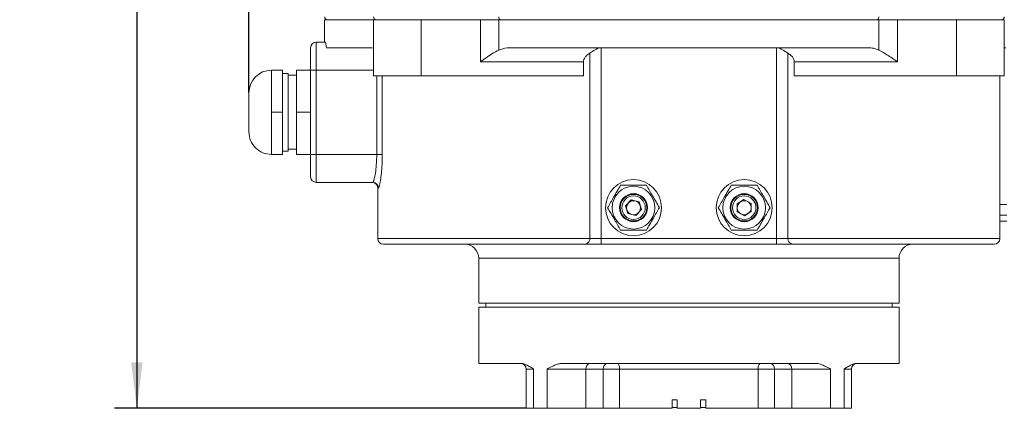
# Model space of a CAD drawing. Header units: millimetres. Extents: x 35 to 405, y 37 to 275.
# Tile 10 of 27: x 58 to 146, y 179 to 213. Entities that reach past the tile are written whole.
import ezdxf

# ---------------------------------------------------------------- set-up
doc = ezdxf.new("R2010")
doc.units = ezdxf.units.MM
doc.layers.add('10', color=7, linetype='Continuous')
doc.styles.add('SLDTEXTSTYLE0', font='TXT', dxfattribs={"width": 0.7})
doc.dimstyles.new('SLDDIMSTYLE0', dxfattribs={"dimtxt": 8, "dimasz": 4.08, "dimexe": 0, "dimexo": 0.0625, "dimgap": 2, "dimtad": 2, "dimlfac": 4, "dimrnd": 1e-09, "dimzin": 12, "dimdsep": 46, "dimtxsty": 'SLDTEXTSTYLE0', "dimsah": 1, "dimcen": 0.09, "dimadec": 0, "dimazin": 3, "dimtfac": 1, "dimtofl": 0, "dimtmove": 0, "dimatfit": 3, "dimfxl": 1, "dimfrac": 2, "dimtolj": 1, "dimtzin": 12, "dimarcsym": 0})

# ---------------------------------------------------------------- blocks, each defined once
blk = doc.blocks.new('_D')
at = {"layer": '10', "transparency": 16777216}
for p, q in [((78.182, 206.727), (78.182, 261.409)), ((191.057, 204.923), (191.057, 261.409)), ((78.182, 259.409), (191.057, 259.409))]:
    blk.add_line(p, q, dxfattribs=at)
for points in [[(78.182, 259.409), (82.262, 258.901), (82.262, 259.917)], [(191.057, 259.409), (186.977, 259.917), (186.977, 258.901)]]:
    blk.add_solid(points, dxfattribs=at)
at = {"layer": '10', "transparency": 16777216, "insert": (128.515, 269.722), "char_height": 8, "attachment_point": 1, "style": 'SLDTEXTSTYLE0'}
blk.add_mtext('452', dxfattribs=at)
blk = doc.blocks.new('_D_1')
at = {"layer": '10', "transparency": 16777216}
for p, q in [((109.432, 254.352), (66.182, 254.352)), ((68.182, 254.352), (68.182, 178.602)), ((102.924, 178.602), (66.182, 178.602))]:
    blk.add_line(p, q, dxfattribs=at)
for points in [[(68.182, 254.352), (67.674, 250.272), (68.69, 250.272)], [(68.182, 178.602), (68.69, 182.682), (67.674, 182.682)]]:
    blk.add_solid(points, dxfattribs=at)
at = {"layer": '10', "transparency": 16777216, "insert": (57.869, 214.677), "char_height": 8, "attachment_point": 1, "rotation": 90, "style": 'SLDTEXTSTYLE0'}
blk.add_mtext('303', dxfattribs=at)

msp = doc.modelspace()

# ---------------------------------------------------------------- linework, layer by layer
at = {"color": 7, "linetype": 'Continuous', "lineweight": 18}
for p, q in [((84.9323, 213.2267), (84.9323, 211.2267)), ((89.2871, 213.2267), (84.9323, 213.2267)), ((89.2871, 213.2267), (89.2871, 208.2267)), ((93.5498, 213.2267), (89.2871, 213.2267)), ((93.5498, 208.2267), (93.5498, 213.2267)), ((93.5498, 213.2267), (98.8284, 213.2267)), ((98.8284, 213.2267), (98.8284, 209.4767)), ((100.4747, 213.2267), (98.8284, 213.2267)), ((100.4747, 213.2267), (100.4747, 210.5227)), ((134.3899, 213.2267), (100.4747, 213.2267)), ((134.3899, 210.5227), (134.3899, 213.2267)), ((134.3899, 213.2267), (136.0361, 213.2267)), ((136.0361, 209.4767), (136.0361, 213.2267)), ((136.0361, 213.2267), (141.3148, 213.2267)), ((141.3148, 213.2267), (141.3148, 208.2267)), ((145.5775, 213.2267), (141.3148, 213.2267)), ((145.5775, 208.2267), (145.5775, 213.2267)), ((84.1823, 211.2267), (84.1823, 208.7267)), ((84.9794, 211.2267), (84.1823, 211.2267)), ((83.6823, 208.7267), (83.6823, 210.7267)), ((89.1474, 210.7267), (85.0952, 210.7267)), ((89.1474, 210.7267), (89.2871, 210.703)), ((133.4391, 210.7267), (101.4255, 210.7267)), ((108.5973, 193.7267), (108.5973, 210.253)), ((109.6198, 210.7267), (109.6198, 193.7267)), ((125.2448, 193.7267), (125.2448, 210.7267)), ((126.2672, 210.253), (126.2672, 193.7267)), ((98.8284, 209.4767), (108.0357, 209.4767)), ((108.0357, 209.4767), (108.0357, 208.2267)), ((126.8288, 209.4767), (136.0361, 209.4767)), ((126.8288, 208.2267), (126.8288, 209.4767)), ((80.1823, 206.8517), (80.1823, 208.7267)), ((81.1823, 208.7267), (80.1823, 208.7267)), ((81.1823, 204.9767), (81.1823, 208.7267)), ((81.6826, 208.4464), (81.1823, 208.4464)), ((82.4323, 208.2767), (81.682, 208.2767)), ((82.4323, 204.9767), (82.4323, 208.7267)), ((83.6823, 208.7267), (82.4323, 208.7267)), ((83.6823, 201.2267), (83.6823, 208.7267)), ((83.6823, 208.7267), (84.1823, 208.7267)), ((84.1823, 208.7267), (84.1823, 201.2267)), ((93.5498, 208.2267), (89.2871, 208.2267)), ((108.0357, 208.2267), (93.5498, 208.2267)), ((141.3148, 208.2267), (126.8288, 208.2267)), ((145.5775, 208.2267), (141.3148, 208.2267)), ((145.1823, 193.7267), (145.1823, 208.2267)), ((80.1823, 204.9767), (80.1823, 206.8517)), ((81.1823, 204.9767), (80.1823, 204.9767)), ((80.1823, 203.1017), (80.1823, 204.9767)), ((81.1823, 201.2267), (81.1823, 204.9767)), ((83.6823, 204.9767), (82.4323, 204.9767)), ((82.4323, 201.2267), (82.4323, 204.9767)), ((80.1823, 201.2267), (80.1823, 203.1017)), ((81.1823, 201.2267), (80.1823, 201.2267)), ((81.1823, 201.5069), (81.6826, 201.5069)), ((81.682, 201.6767), (82.4323, 201.6767)), ((83.6823, 201.2267), (82.4323, 201.2267)), ((83.6823, 199.2267), (83.6823, 201.2267)), ((83.6823, 201.2267), (84.1823, 201.2267)), ((84.1823, 201.2267), (84.1823, 198.7267)), ((89.5845, 201.2267), (84.1823, 201.2267)), ((89.5845, 201.2267), (90.0774, 201.2267)), ((84.1823, 198.7267), (89.2365, 198.7267)), ((89.6823, 198.2267), (89.6823, 193.7267)), ((112.292, 197.1693), (111.7936, 196.6474)), ((112.9932, 196.9986), (112.292, 197.1693)), ((113.196, 196.306), (112.9932, 196.9986)), ((122.3492, 197.1981), (121.7348, 196.8196)), ((121.7348, 196.8196), (121.7553, 196.0982)), ((122.9842, 196.8552), (122.3492, 197.1981)), ((123.0048, 196.1338), (122.9842, 196.8552)), ((111.7936, 196.6474), (111.9964, 195.9547)), ((111.9964, 195.9547), (112.6976, 195.7841)), ((112.6976, 195.7841), (113.196, 196.306)), ((121.7553, 196.0982), (122.3903, 195.7553)), ((122.3903, 195.7553), (123.0048, 196.1338)), ((145.1823, 195.2891), (145.8073, 195.2891)), ((109.6198, 193.7267), (108.5973, 193.7267)), ((109.6198, 193.7267), (125.2448, 193.7267)), ((109.6198, 193.2267), (109.6198, 193.7267)), ((125.2448, 193.7267), (125.2448, 193.2267)), ((126.2672, 193.7267), (125.2448, 193.7267)), ((125.2448, 193.2267), (109.6198, 193.2267)), ((98.6823, 191.9767), (98.6823, 187.9767)), ((136.1823, 187.9767), (136.1823, 191.9767)), ((117.4323, 187.9767), (98.6823, 187.9767)), ((98.6823, 187.6017), (98.6823, 182.6017)), ((136.1823, 187.6017), (98.6823, 187.6017)), ((99.3073, 187.9767), (99.3073, 187.6017)), ((136.1823, 187.9767), (117.4323, 187.9767)), ((135.5573, 187.6017), (135.5573, 187.9767)), ((136.1823, 182.6017), (136.1823, 187.6017)), ((98.6823, 182.6017), (102.44, 182.6017)), ((102.1883, 182.6017), (102.3525, 182.6017)), ((102.9237, 182.1017), (102.9237, 178.6017)), ((103.5762, 182.1017), (103.5762, 178.6017)), ((104.8001, 178.6017), (104.8001, 182.1017)), ((108.2521, 182.1017), (104.8001, 182.1017)), ((106.172, 182.6017), (128.6926, 182.6017)), ((108.2521, 178.6017), (108.2521, 182.1017)), ((109.7978, 182.1017), (108.2521, 182.1017)), ((109.7978, 182.1017), (109.7978, 178.6017)), ((111.2538, 182.1017), (109.7978, 182.1017)), ((123.6108, 182.1017), (111.2538, 182.1017)), ((111.2538, 182.1017), (111.2538, 178.6017)), ((123.6108, 178.6017), (123.6108, 182.1017)), ((123.6108, 182.1017), (125.0668, 182.1017)), ((125.0668, 182.1017), (126.6124, 182.1017)), ((125.0668, 182.1017), (125.0668, 178.6017)), ((130.0645, 182.1017), (126.6124, 182.1017)), ((126.6124, 182.1017), (126.6124, 178.6017)), ((130.0645, 182.1017), (130.0645, 178.6017)), ((131.2883, 178.6017), (131.2883, 182.1017)), ((131.9408, 178.6017), (131.9408, 182.1017)), ((132.4245, 182.6017), (136.1823, 182.6017)), ((132.5283, 182.6017), (132.6763, 182.6017)), ((115.9323, 179.3517), (116.3917, 179.3517)), ((115.9323, 178.6017), (115.9323, 179.3517)), ((116.3917, 179.3517), (116.3917, 178.6017)), ((118.4728, 179.3517), (118.9323, 179.3517)), ((118.4728, 178.6017), (118.4728, 179.3517)), ((118.9323, 179.3517), (118.9323, 178.6017)), ((103.5762, 178.6017), (102.9237, 178.6017)), ((103.5762, 178.6017), (104.8001, 178.6017)), ((104.8001, 178.6017), (108.2521, 178.6017)), ((109.7978, 178.6017), (108.2521, 178.6017)), ((111.2538, 178.6017), (109.7978, 178.6017)), ((115.9323, 178.6017), (111.2538, 178.6017)), ((115.925, 178.6767), (116.404, 178.6767)), ((116.3917, 178.6017), (118.4728, 178.6017)), ((118.4728, 178.6767), (118.908, 178.6767)), ((123.6108, 178.6017), (118.9323, 178.6017)), ((125.0668, 178.6017), (123.6108, 178.6017)), ((126.6124, 178.6017), (125.0668, 178.6017)), ((130.0645, 178.6017), (126.6124, 178.6017)), ((130.0645, 178.6017), (131.2883, 178.6017)), ((131.2883, 178.6017), (131.9408, 178.6017))]:
    msp.add_line(p, q, dxfattribs=at)
at = {"color": 8, "linetype": 'Continuous', "lineweight": 18}
for p, q in [((84.1823, 208.7267), (89.2871, 208.7267)), ((89.5845, 201.2267), (89.5845, 208.2267)), ((90.0774, 208.2267), (90.0774, 201.2267)), ((89.7356, 198.2267), (89.6823, 198.2267)), ((145.1823, 196.7489), (145.8073, 196.7489)), ((145.1823, 195.8142), (145.8073, 195.8142)), ((89.6823, 193.7267), (108.5973, 193.7267)), ((126.2672, 193.7267), (145.1823, 193.7267)), ((136.1823, 191.9767), (98.6823, 191.9767)), ((103.5762, 182.1017), (102.9237, 182.1017)), ((131.9408, 182.1017), (131.2883, 182.1017))]:
    msp.add_line(p, q, dxfattribs=at)
at = {"color": 7, "linetype": 'Continuous', "lineweight": 18, "flags": 128}
for points in [[(100.4782, 213.4832), (100.4801, 213.4335), (100.4871, 213.3856), (100.4989, 213.3412), (100.5151, 213.3022), (100.535, 213.2702), (100.5579, 213.2463), (100.5827, 213.2316), (100.6086, 213.2267)], [(134.3864, 213.4832), (134.3845, 213.4335), (134.3775, 213.3856), (134.3656, 213.3412), (134.3494, 213.3022), (134.3295, 213.2702), (134.3067, 213.2463), (134.2819, 213.2316), (134.256, 213.2267)], [(111.2538, 182.1017), (111.2494, 182.1992), (111.2363, 182.293), (111.2152, 182.3795), (111.1867, 182.4552), (111.1521, 182.5174), (111.1125, 182.5636), (111.0696, 182.5921), (111.0249, 182.6017)], [(123.6108, 182.1017), (123.6152, 182.1992), (123.6282, 182.293), (123.6494, 182.3795), (123.6778, 182.4552), (123.7125, 182.5174), (123.7521, 182.5636), (123.795, 182.5921), (123.8396, 182.6017)]]:
    msp.add_lwpolyline(points, dxfattribs=at)
at = {"color": 7, "linetype": 'Continuous', "lineweight": 18}
for centre, radius in [((112.4948, 196.4767), 2.5), ((122.3698, 196.4767), 2.5), ((112.4948, 196.4767), 1.9063), ((112.4948, 196.4767), 1.25), ((112.4948, 196.4767), 1.1857), ((122.3698, 196.4767), 1.9062), ((122.3698, 196.4767), 1.25), ((122.3698, 196.4767), 1.1857), ((112.4948, 196.4767), 1.047), ((122.3698, 196.4767), 1.047)]:
    msp.add_circle(centre, radius, dxfattribs=at)
for centre, radius, start, end in [((85.1889, 213.4767), 0.25, 178.5, 270), ((89.5437, 213.4767), 0.25, 178.5, 270), ((145.3208, 213.4767), 0.25, 270, 1.5), ((84.1823, 210.7267), 0.5, 90, 180), ((80.1823, 206.7267), 2, 90.018058, 180), ((80.1823, 203.2267), 2, 180, 270.018058), ((84.1823, 199.2267), 0.5, 180, 270), ((89.1823, 198.2267), 0.5, 0, 90), ((89.2361, 198.2272), 0.4995, 359.94498, 89.944874), ((112.4948, 196.4767), 0.625, 136.320321, 196.320321), ((112.4948, 196.4767), 0.625, 76.320321, 136.320321), ((112.4948, 196.4767), 0.625, 16.320321, 76.320321), ((122.3698, 196.4767), 0.625, 121.631914, 181.631914), ((122.3698, 196.4767), 0.625, 61.631914, 121.631914), ((122.3698, 196.4767), 0.625, 1.631914, 61.631914), ((112.4948, 196.4767), 0.625, 196.320321, 256.320321), ((112.4948, 196.4767), 0.625, 256.320321, 316.320321), ((112.4948, 196.4767), 0.625, 316.320321, 16.320321), ((122.3698, 196.4767), 0.625, 181.631914, 241.631914), ((122.3698, 196.4767), 0.625, 241.631914, 301.631914), ((122.3698, 196.4767), 0.625, 301.631914, 1.631914), ((90.1823, 193.7267), 0.5, 180, 270), ((144.6823, 193.7267), 0.5, 270, 0), ((97.4323, 191.9767), 1.25, 0, 90), ((137.4323, 191.9767), 1.25, 90, 180), ((102.4237, 182.1017), 0.5, 0, 90), ((108.6941, 182.1642), 0.4463, 101.421754, 188.049467), ((110.2397, 182.1642), 0.4463, 101.421754, 188.049467), ((124.6248, 182.1642), 0.4463, 351.950533, 78.578246), ((126.1705, 182.1642), 0.4463, 351.950533, 78.578246), ((132.4408, 182.1017), 0.5, 90, 180)]:
    msp.add_arc(centre, radius, start, end, dxfattribs=at)
for points, knots in [([(85.0952, 210.7267), (85.072, 210.8772), (85.0278, 211.1637), (84.995, 211.2064), (84.9794, 211.2267)], [0, 0, 0, 0, 0.5252521, 1, 1, 1, 1]), ([(98.8284, 209.4767), (98.8298, 209.4776), (98.9964, 209.5966), (99.3384, 209.8364), (99.8948, 210.2096), (100.27, 210.4122), (100.4747, 210.5227)], [0, 0, 0, 0, 0.0024888, 0.3076786, 0.6222221, 1, 1, 1, 1]), ([(100.4747, 210.5227), (100.7185, 210.6092), (101.0288, 210.7193), (101.3555, 210.7254), (101.4255, 210.7267)], [0, 0, 0, 0, 0.7857437, 1, 1, 1, 1]), ([(108.5973, 210.253), (108.4769, 210.1721), (108.2847, 210.0431), (108.1049, 209.7923), (108.0416, 209.6088), (108.0371, 209.5067), (108.0357, 209.4767)], [0, 0, 0, 0, 0.4388806, 0.7004633, 0.911875, 1, 1, 1, 1]), ([(109.5117, 210.7267), (109.4532, 210.7152), (109.3367, 210.6923), (109.0262, 210.5184), (108.76, 210.3536), (108.5973, 210.253)], [0, 0, 0, 0, 0.2814371, 0.56098141, 1, 1, 1, 1]), ([(125.3529, 210.7267), (125.4114, 210.7152), (125.5279, 210.6923), (125.8383, 210.5184), (126.1046, 210.3536), (126.2672, 210.253)], [0, 0, 0, 0, 0.2814371, 0.5609814, 1, 1, 1, 1]), ([(126.8288, 209.4767), (126.8216, 209.5468), (126.8054, 209.7028), (126.6564, 209.9538), (126.4606, 210.1324), (126.3097, 210.2265), (126.2672, 210.253)], [0, 0, 0, 0, 0.2052001, 0.4564781, 0.8470861, 1, 1, 1, 1]), ([(133.4391, 210.7267), (133.6001, 210.7197), (133.9279, 210.7055), (134.2341, 210.5844), (134.3899, 210.5227)], [0, 0, 0, 0, 0.4910554, 1, 1, 1, 1]), ([(134.3899, 210.5227), (134.6289, 210.392), (135.0177, 210.1793), (135.5728, 209.8037), (135.8804, 209.5878), (136.0348, 209.4776), (136.0361, 209.4767)], [0, 0, 0, 0, 0.4394593, 0.7149525, 0.9975102, 1, 1, 1, 1]), ([(145.5775, 210.709), (145.5842, 210.7122), (145.631, 210.7342), (145.6774, 210.7302), (145.7171, 210.7267)], [0, 0, 0, 0, 0.1441568, 1, 1, 1, 1]), ([(78.1823, 204.9767), (78.1823, 205.1968), (78.1823, 205.5355), (78.1823, 205.9429), (78.1823, 206.2233), (78.1823, 206.4491), (78.1823, 206.6673), (78.1823, 206.7033), (78.1823, 206.7267)], [0, 0, 0, 0, 0.2394568, 0.3683607, 0.5, 0.6316393, 0.7605432, 1, 1, 1, 1]), ([(78.1823, 203.2267), (78.1823, 203.2501), (78.1823, 203.286), (78.1823, 203.5042), (78.1823, 203.7301), (78.1823, 204.0105), (78.1823, 204.4179), (78.1823, 204.7565), (78.1823, 204.9767)], [0, 0, 0, 0, 0.2394568, 0.3683607, 0.5, 0.6316393, 0.7605432, 1, 1, 1, 1]), ([(89.2365, 198.7267), (89.2612, 198.7545), (89.3104, 198.8101), (89.4173, 199.2417), (89.516, 199.8773), (89.5759, 200.5816), (89.5821, 201.0453), (89.5845, 201.2267)], [0, 0, 0, 0, 0.2149688, 0.4300576, 0.6461911, 0.8616574, 1, 1, 1, 1]), ([(90.0774, 201.2267), (90.0751, 201.0089), (90.0711, 200.6215), (90.0426, 200.0887), (90.0067, 199.6338), (89.9617, 199.2255), (89.912, 198.8743), (89.8612, 198.5914), (89.8128, 198.3838), (89.7692, 198.2521), (89.7468, 198.2351), (89.7356, 198.2267)], [0, 0, 0, 0, 0.1393054, 0.2478343, 0.3563633, 0.4645323, 0.5726967, 0.6797074, 0.7867087, 0.8933581, 1, 1, 1, 1]), ([(111.3401, 198.4767), (111.2399, 198.3031), (111.0372, 197.9522), (110.737, 197.4322), (110.4501, 196.9352), (110.2741, 196.6304), (110.1854, 196.4767)], [0, 0, 0, 0, 0.2646044, 0.5349466, 0.7653425, 1, 1, 1, 1]), ([(113.6495, 198.4767), (113.3727, 198.4767), (112.9063, 198.4767), (112.2234, 198.4767), (111.7308, 198.4767), (111.439, 198.4767), (111.3401, 198.4767)], [0, 0, 0, 0, 0.3635927, 0.6127918, 0.8687099, 1, 1, 1, 1]), ([(114.8042, 196.4767), (114.704, 196.6503), (114.5013, 197.0012), (114.2011, 197.5212), (113.9142, 198.0182), (113.7383, 198.3229), (113.6495, 198.4767)], [0, 0, 0, 0, 0.2646044, 0.5349466, 0.7653425, 1, 1, 1, 1]), ([(121.2151, 198.4767), (121.1149, 198.3031), (120.9122, 197.9522), (120.612, 197.4322), (120.3251, 196.9352), (120.1491, 196.6304), (120.0604, 196.4767)], [0, 0, 0, 0, 0.2646044, 0.5349466, 0.7653425, 1, 1, 1, 1]), ([(123.5245, 198.4767), (123.2477, 198.4767), (122.7813, 198.4767), (122.0984, 198.4767), (121.6058, 198.4767), (121.314, 198.4767), (121.2151, 198.4767)], [0, 0, 0, 0, 0.3635927, 0.6127918, 0.8687099, 1, 1, 1, 1]), ([(124.6792, 196.4767), (124.579, 196.6503), (124.3763, 197.0012), (124.0761, 197.5212), (123.7892, 198.0182), (123.6133, 198.3229), (123.5245, 198.4767)], [0, 0, 0, 0, 0.2646044, 0.5349466, 0.7653425, 1, 1, 1, 1]), ([(110.1854, 196.4767), (110.2856, 196.3031), (110.4882, 195.9522), (110.7884, 195.4322), (111.0754, 194.9352), (111.2513, 194.6304), (111.3401, 194.4767)], [0, 0, 0, 0, 0.2646044, 0.5349466, 0.7653425, 1, 1, 1, 1]), ([(113.6495, 194.4767), (113.7497, 194.6503), (113.9523, 195.0012), (114.2525, 195.5212), (114.5395, 196.0182), (114.7154, 196.3229), (114.8042, 196.4767)], [0, 0, 0, 0, 0.2646044, 0.5349466, 0.7653425, 1, 1, 1, 1]), ([(120.0604, 196.4767), (120.1606, 196.3031), (120.3632, 195.9522), (120.6634, 195.4322), (120.9504, 194.9352), (121.1263, 194.6304), (121.2151, 194.4767)], [0, 0, 0, 0, 0.2646044, 0.5349466, 0.7653425, 1, 1, 1, 1]), ([(123.5245, 194.4767), (123.6247, 194.6503), (123.8273, 195.0012), (124.1275, 195.5212), (124.4145, 196.0182), (124.5904, 196.3229), (124.6792, 196.4767)], [0, 0, 0, 0, 0.2646044, 0.5349466, 0.7653425, 1, 1, 1, 1]), ([(111.3401, 194.4767), (111.439, 194.4767), (111.7259, 194.4767), (112.2183, 194.4767), (112.9014, 194.4767), (113.3727, 194.4767), (113.6495, 194.4767)], [0, 0, 0, 0, 0.1312906, 0.3807973, 0.6364058, 1, 1, 1, 1]), ([(121.2151, 194.4767), (121.314, 194.4767), (121.6009, 194.4767), (122.0933, 194.4767), (122.7764, 194.4767), (123.2477, 194.4767), (123.5245, 194.4767)], [0, 0, 0, 0, 0.1312906, 0.3807973, 0.6364058, 1, 1, 1, 1]), ([(108.1198, 193.2267), (108.1716, 193.2311), (108.2752, 193.2399), (108.3996, 193.3069), (108.4874, 193.3944), (108.5449, 193.4836), (108.5881, 193.5941), (108.5944, 193.684), (108.5973, 193.7267)], [0, 0, 0, 0, 0.2503921, 0.5001842, 0.6338848, 0.7498994, 0.8813358, 1, 1, 1, 1]), ([(126.2672, 193.7267), (126.2702, 193.6839), (126.2765, 193.5938), (126.3199, 193.4832), (126.3775, 193.394), (126.4653, 193.3067), (126.5896, 193.2398), (126.693, 193.2311), (126.7448, 193.2267)], [0, 0, 0, 0, 0.1189348, 0.2507347, 0.366762, 0.5005007, 0.7500675, 1, 1, 1, 1]), ([(90.1919, 193.2267), (90.2036, 193.2267), (90.2283, 193.2267), (90.519, 193.2267), (91.0127, 193.2267), (91.731, 193.2267), (92.6632, 193.2267), (93.8036, 193.2267), (95.1389, 193.2267), (96.6516, 193.2267), (98.32, 193.2267), (100.1139, 193.2267), (102.0166, 193.2267), (103.9899, 193.2267), (106.023, 193.2267), (107.4209, 193.2267), (108.1198, 193.2267)], [0, 0, 0, 0, 0.0632373, 0.134003, 0.2066183, 0.2801228, 0.3542323, 0.4286481, 0.5030638, 0.5771733, 0.6506778, 0.7232931, 0.7940627, 0.8648284, 0.9324152, 1, 1, 1, 1]), ([(109.6198, 193.2267), (109.6008, 193.2267), (109.5628, 193.2267), (109.2978, 193.2267), (108.9667, 193.2267), (108.5742, 193.2267), (108.284, 193.2267), (108.1208, 193.2267), (108.1198, 193.2267)], [0, 0, 0, 0, 0.2102625, 0.42229793, 0.59770214, 0.77261329, 0.99853774, 1, 1, 1, 1]), ([(126.7448, 193.2267), (126.7437, 193.2267), (126.5806, 193.2267), (126.2905, 193.2267), (125.898, 193.2267), (125.5668, 193.2267), (125.3018, 193.2267), (125.2637, 193.2267), (125.2448, 193.2267)], [0, 0, 0, 0, 0.00146225, 0.22729366, 0.40222813, 0.57765447, 0.78970235, 1, 1, 1, 1]), ([(126.7448, 193.2267), (127.4437, 193.2267), (128.8416, 193.2267), (130.8747, 193.2267), (132.848, 193.2267), (134.7507, 193.2267), (136.5445, 193.2267), (138.2129, 193.2267), (139.7257, 193.2267), (141.061, 193.2267), (142.2014, 193.2267), (143.1336, 193.2267), (143.8518, 193.2267), (144.3455, 193.2267), (144.6363, 193.2267), (144.661, 193.2267), (144.6726, 193.2267)], [0, 0, 0, 0, 0.0675868, 0.1351716, 0.2059412, 0.2767069, 0.3493222, 0.4228267, 0.4969362, 0.5713519, 0.6457677, 0.7198772, 0.7933817, 0.865997, 0.9367666, 1, 1, 1, 1]), ([(102.44, 182.6017), (102.5007, 182.5971), (102.6239, 182.5878), (102.813, 182.5252), (103.001, 182.4408), (103.1848, 182.3405), (103.3742, 182.227), (103.505, 182.1459), (103.5762, 182.1017)], [0, 0, 0, 0, 0.1617098, 0.3281696, 0.4995449, 0.6596282, 0.8144886, 1, 1, 1, 1]), ([(104.8001, 182.1017), (104.8794, 182.1461), (105.0241, 182.2271), (105.2426, 182.341), (105.4952, 182.4558), (105.8023, 182.5695), (106.0488, 182.5909), (106.172, 182.6017)], [0, 0, 0, 0, 0.1865749, 0.3400202, 0.5006128, 0.7505429, 1, 1, 1, 1]), ([(128.6926, 182.6017), (128.7726, 182.5971), (128.935, 182.5878), (129.174, 182.5252), (129.4044, 182.4408), (129.6222, 182.3405), (129.8407, 182.227), (129.9856, 182.1459), (130.0645, 182.1017)], [0, 0, 0, 0, 0.1617098, 0.3281696, 0.4995449, 0.6596282, 0.8144886, 1, 1, 1, 1]), ([(131.2883, 182.1017), (131.36, 182.1461), (131.4905, 182.2271), (131.68, 182.341), (131.8929, 182.4558), (132.1427, 182.5695), (132.3306, 182.5909), (132.4245, 182.6017)], [0, 0, 0, 0, 0.1865749, 0.3400202, 0.5006128, 0.7505429, 1, 1, 1, 1])]:
    msp.add_open_spline(points, degree=3, knots=knots, dxfattribs=at)
for points in [[(81.6823, 204.9767), (81.6823, 205.2038), (81.6823, 205.658), (81.6823, 206.313), (81.6823, 206.9168), (81.6823, 207.4459), (81.6823, 207.8807), (81.6823, 208.2014), (81.6823, 208.4077), (81.6823, 208.4335), (81.6823, 208.4464)], [(81.6823, 201.5069), (81.6823, 201.5199), (81.6823, 201.5457), (81.6823, 201.752), (81.6823, 202.0727), (81.6823, 202.5075), (81.6823, 203.0365), (81.6823, 203.6403), (81.6823, 204.2954), (81.6823, 204.7496), (81.6823, 204.9767)]]:
    msp.add_open_spline(points, degree=3, dxfattribs=at)

# ---------------------------------------------------------------- dimensions: what is measured, and where the dimension line sits
at = {"layer": '10'}
for base, p1, p2, angle, picture, middle in [((191.0573, 259.409), (78.1823, 206.7267), (191.0573, 204.9226), 0, '_D', (133.7813, 259.409)), ((68.182, 178.6017), (109.4323, 254.3517), (102.9237, 178.6017), 90, '_D_1', (68.182, 219.9441))]:
    dim = msp.add_linear_dim(base=base, p1=p1, p2=p2, angle=angle, dimstyle='SLDDIMSTYLE0', dxfattribs=at)
    dim.commit()
    dim.dimension.update_dxf_attribs({"geometry": picture, "text_midpoint": middle, "dimtype": 160})

doc.saveas('drawing.dxf')
